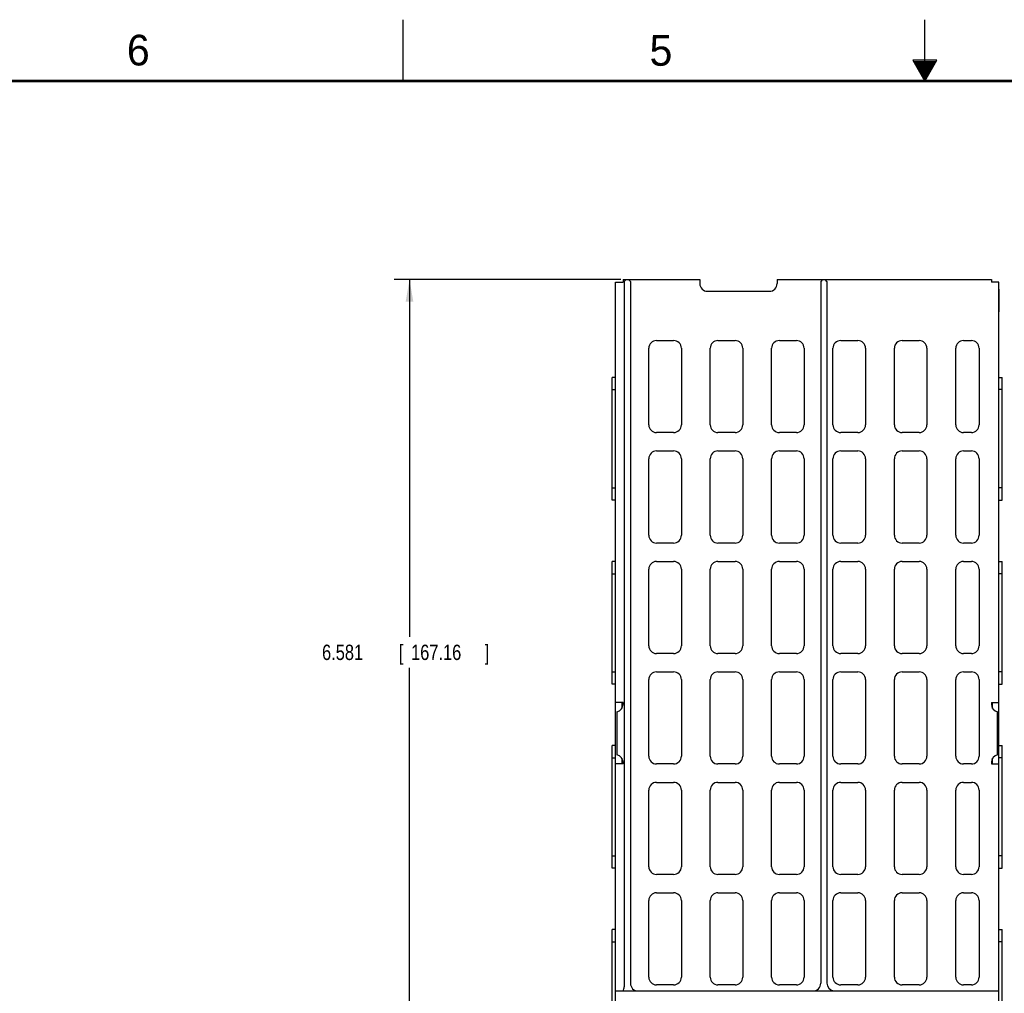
# Model space of a CAD drawing. Header units: inches. Extents: x 0 to 34, y 0 to 22.
# Tile 36 of 46: x 9.6 to 17.6, y 14.1 to 22. Entities that reach past the tile are written whole.
import ezdxf

# ---------------------------------------------------------------- set-up
doc = ezdxf.new("R2010")
doc.units = ezdxf.units.IN
doc.header["$LTSCALE"] = 1.87
doc.header["$MEASUREMENT"] = 0
doc.layers.get('0').update_dxf_attribs({"linetype": 'CONTINUOUS'})
doc.layers.add('DIMENSIONS', color=7, linetype='CONTINUOUS')
doc.styles.get("Standard").update_dxf_attribs({"font": 'txt', "width": 0.8})
doc.dimstyles.new('DIMSTYLE_1', dxfattribs={"dimtxt": 0.125, "dimasz": 0.18, "dimexe": 0.18, "dimexo": 0.0625, "dimgap": 0.09, "dimtad": 0, "dimtih": 1, "dimtoh": 1, "dimdec": 3, "dimzin": 4, "dimdsep": 46, "dimtxsty": 'STANDARD', "dimblk": '_FILLED', "dimblk1": '_FILLED', "dimblk2": '_FILLED', "dimcen": 0.09, "dimadec": 0, "dimazin": 0, "dimtp": 0.01, "dimtm": 0.01, "dimtfac": 1, "dimtdec": 3, "dimtofl": 0, "dimtmove": 0, "dimatfit": 3, "dimldrblk": '_FILLED', "dimfxl": 1, "dimtolj": 1, "dimtzin": 4, "dimarcsym": 0})

# ---------------------------------------------------------------- blocks, each defined once
blk = doc.blocks.new('_FILLED')
at = {"color": 0, "linetype": 'BYBLOCK'}
blk.add_solid([(0, 0), (-1, 0.174), (-1, -0.174)], dxfattribs=at)
blk = doc.blocks.new('*D19')
at = {"layer": 'DIMENSIONS', "color": 2, "linetype": 'CONTINUOUS'}
for p, q in [((14.5244, 19.8817), (12.678, 19.8817)), ((12.803, 19.8817), (12.803, 16.9701)), ((12.803, 13.3007), (12.803, 16.7201)), ((14.5574, 13.3007), (12.678, 13.3007))]:
    blk.add_line(p, q, dxfattribs=at)
at = {"layer": 'DIMENSIONS', "color": 2, "linetype": 'CONTINUOUS', "xscale": 0.18, "yscale": 0.18, "zscale": 0.18}
for p, rotation in [((12.803, 19.8817), 90), ((12.803, 13.3007), 270)]:
    blk.add_blockref('_FILLED', p, dxfattribs=dict(at, rotation=rotation))
at = {"layer": 'DIMENSIONS', "color": 2, "linetype": 'CONTINUOUS', "width": 0.8}
for s, p in [('6.581', (12.0905, 16.7826)), ('[', (12.7155, 16.7826)), ('167.16', (12.8155, 16.7826)), (']', (13.4155, 16.7826))]:
    blk.add_text(s, height=0.125, dxfattribs=at).set_placement(p)

msp = doc.modelspace()

# ---------------------------------------------------------------- linework, layer by layer
at = {"color": 2, "linetype": 'CONTINUOUS'}
for p, q in [((12.75, 21.5), (12.75, 22)), ((17, 21.5), (17, 22)), ((16.902, 21.6697), (17, 21.5)), ((17.098, 21.6697), (16.902, 21.6697)), ((16.9076, 21.66), (17.0924, 21.66)), ((17, 21.5), (17.098, 21.6697)), ((16.9134, 21.65), (17.0866, 21.65)), ((16.9192, 21.64), (17.0808, 21.64)), ((16.925, 21.63), (17.0751, 21.63)), ((16.9307, 21.62), (17.0693, 21.62)), ((16.9365, 21.61), (17.0635, 21.61)), ((16.9423, 21.6), (17.0578, 21.6)), ((16.9481, 21.59), (17.052, 21.59)), ((16.9538, 21.58), (17.0462, 21.58)), ((16.9596, 21.57), (17.0404, 21.57)), ((16.9654, 21.56), (17.0347, 21.56)), ((16.9712, 21.55), (17.0289, 21.55)), ((16.9769, 21.54), (17.0231, 21.54)), ((16.9827, 21.53), (17.0173, 21.53)), ((16.9885, 21.52), (17.0116, 21.52)), ((16.9942, 21.51), (17.0058, 21.51))]:
    msp.add_line(p, q, dxfattribs=at)
at = {"color": 7, "linetype": 'CONTINUOUS'}
for p, q in [((14.4819, 13.4807), (14.4819, 19.8617)), ((14.4819, 19.8617), (14.5419, 19.8617)), ((14.5419, 19.8817), (14.5419, 19.8617)), ((14.5419, 19.8817), (15.1669, 19.8817)), ((14.5669, 19.8817), (14.5519, 19.8667)), ((14.5519, 19.8667), (14.5519, 14.1198)), ((14.6019, 19.8667), (14.5869, 19.8817)), ((14.6019, 19.8667), (14.6019, 14.1487)), ((15.1669, 19.8817), (15.1669, 19.8497)), ((15.7969, 19.8817), (15.7969, 19.8497)), ((15.7969, 19.8817), (17.5419, 19.8817)), ((16.1669, 19.8817), (16.1519, 19.8667)), ((16.1519, 19.8667), (16.1519, 14.1487)), ((16.2019, 19.8667), (16.1869, 19.8817)), ((16.2019, 19.8667), (16.2019, 14.1487)), ((17.5419, 19.8817), (17.5419, 19.8617)), ((17.6019, 19.8617), (17.5419, 19.8617)), ((17.6019, 13.4807), (17.6019, 19.8617)), ((14.4806, 19.6196), (14.4806, 19.8038)), ((15.2299, 19.7867), (15.7339, 19.7867)), ((17.6031, 19.8038), (17.6031, 19.6196)), ((14.8149, 19.3857), (14.9539, 19.3857)), ((15.3149, 19.3857), (15.4539, 19.3857)), ((15.8149, 19.3857), (15.9539, 19.3857)), ((16.3149, 19.3857), (16.4539, 19.3857)), ((16.8149, 19.3857), (16.9539, 19.3857)), ((17.3149, 19.3857), (17.3789, 19.3857)), ((14.7519, 18.6987), (14.7519, 19.3227)), ((15.0169, 19.3227), (15.0169, 18.6987)), ((15.2519, 18.6987), (15.2519, 19.3227)), ((15.5169, 19.3227), (15.5169, 18.6987)), ((15.7519, 18.6987), (15.7519, 19.3227)), ((16.0169, 19.3227), (16.0169, 18.6987)), ((16.2519, 18.6987), (16.2519, 19.3227)), ((16.5169, 19.3227), (16.5169, 18.6987)), ((16.7519, 18.6987), (16.7519, 19.3227)), ((17.0169, 19.3227), (17.0169, 18.6987)), ((17.2519, 18.6987), (17.2519, 19.3227)), ((17.4419, 19.3227), (17.4419, 18.6987)), ((14.4539, 18.0857), (14.4539, 19.0857)), ((14.4819, 19.0857), (14.4539, 19.0857)), ((17.6019, 19.0857), (17.6299, 19.0857)), ((17.6299, 18.0857), (17.6299, 19.0857)), ((14.9539, 18.6357), (14.8149, 18.6357)), ((15.4539, 18.6357), (15.3149, 18.6357)), ((15.9539, 18.6357), (15.8149, 18.6357)), ((16.4539, 18.6357), (16.3149, 18.6357)), ((16.9539, 18.6357), (16.8149, 18.6357)), ((17.3789, 18.6357), (17.3149, 18.6357)), ((14.8149, 18.4857), (14.9539, 18.4857)), ((15.3149, 18.4857), (15.4539, 18.4857)), ((15.8149, 18.4857), (15.9539, 18.4857)), ((16.3149, 18.4857), (16.4539, 18.4857)), ((16.8149, 18.4857), (16.9539, 18.4857)), ((17.3149, 18.4857), (17.3789, 18.4857)), ((14.7519, 17.7987), (14.7519, 18.4227)), ((15.0169, 18.4227), (15.0169, 17.7987)), ((15.2519, 17.7987), (15.2519, 18.4227)), ((15.5169, 18.4227), (15.5169, 17.7987)), ((15.7519, 17.7987), (15.7519, 18.4227)), ((16.0169, 18.4227), (16.0169, 17.7987)), ((16.2519, 17.7987), (16.2519, 18.4227)), ((16.5169, 18.4227), (16.5169, 17.7987)), ((16.7519, 17.7987), (16.7519, 18.4227)), ((17.0169, 18.4227), (17.0169, 17.7987)), ((17.2519, 17.7987), (17.2519, 18.4227)), ((17.4419, 18.4227), (17.4419, 17.7987)), ((14.4819, 18.0857), (14.4539, 18.0857)), ((17.6019, 18.0857), (17.6299, 18.0857)), ((14.9539, 17.7357), (14.8149, 17.7357)), ((15.4539, 17.7357), (15.3149, 17.7357)), ((15.9539, 17.7357), (15.8149, 17.7357)), ((16.4539, 17.7357), (16.3149, 17.7357)), ((16.9539, 17.7357), (16.8149, 17.7357)), ((17.3789, 17.7357), (17.3149, 17.7357)), ((14.4539, 16.5857), (14.4539, 17.5857)), ((14.4819, 17.5857), (14.4539, 17.5857)), ((14.8149, 17.5857), (14.9539, 17.5857)), ((15.3149, 17.5857), (15.4539, 17.5857)), ((15.8149, 17.5857), (15.9539, 17.5857)), ((16.3149, 17.5857), (16.4539, 17.5857)), ((16.8149, 17.5857), (16.9539, 17.5857)), ((17.3149, 17.5857), (17.3789, 17.5857)), ((17.6019, 17.5857), (17.6299, 17.5857)), ((17.6299, 16.5857), (17.6299, 17.5857)), ((14.7519, 16.8987), (14.7519, 17.5227)), ((15.0169, 17.5227), (15.0169, 16.8987)), ((15.2519, 16.8987), (15.2519, 17.5227)), ((15.5169, 17.5227), (15.5169, 16.8987)), ((15.7519, 16.8987), (15.7519, 17.5227)), ((16.0169, 17.5227), (16.0169, 16.8987)), ((16.2519, 16.8987), (16.2519, 17.5227)), ((16.5169, 17.5227), (16.5169, 16.8987)), ((16.7519, 16.8987), (16.7519, 17.5227)), ((17.0169, 17.5227), (17.0169, 16.8987)), ((17.2519, 16.8987), (17.2519, 17.5227)), ((17.4419, 17.5227), (17.4419, 16.8987)), ((14.9539, 16.8357), (14.8149, 16.8357)), ((15.4539, 16.8357), (15.3149, 16.8357)), ((15.9539, 16.8357), (15.8149, 16.8357)), ((16.4539, 16.8357), (16.3149, 16.8357)), ((16.9539, 16.8357), (16.8149, 16.8357)), ((17.3789, 16.8357), (17.3149, 16.8357)), ((14.8149, 16.6857), (14.9539, 16.6857)), ((15.3149, 16.6857), (15.4539, 16.6857)), ((15.8149, 16.6857), (15.9539, 16.6857)), ((16.3149, 16.6857), (16.4539, 16.6857)), ((16.8149, 16.6857), (16.9539, 16.6857)), ((17.3149, 16.6857), (17.3789, 16.6857)), ((14.7519, 15.9987), (14.7519, 16.6227)), ((15.0169, 16.6227), (15.0169, 15.9987)), ((15.2519, 15.9987), (15.2519, 16.6227)), ((15.5169, 16.6227), (15.5169, 15.9987)), ((15.7519, 15.9987), (15.7519, 16.6227)), ((16.0169, 16.6227), (16.0169, 15.9987)), ((16.2519, 15.9987), (16.2519, 16.6227)), ((16.5169, 16.6227), (16.5169, 15.9987)), ((16.7519, 15.9987), (16.7519, 16.6227)), ((17.0169, 16.6227), (17.0169, 15.9987)), ((17.2519, 15.9987), (17.2519, 16.6227)), ((17.4419, 16.6227), (17.4419, 15.9987)), ((14.4819, 16.5857), (14.4539, 16.5857)), ((17.6019, 16.5857), (17.6299, 16.5857)), ((14.5419, 16.4357), (14.4819, 16.4357)), ((14.4919, 16.3607), (14.4919, 16.0107)), ((14.5319, 16.4357), (14.5319, 16.3883)), ((14.5339, 16.3916), (14.5339, 16.4357)), ((14.5389, 16.4032), (14.5389, 16.4357)), ((14.5419, 16.4357), (14.5419, 16.4224)), ((17.5419, 16.4357), (17.6019, 16.4357)), ((17.5419, 16.4357), (17.5419, 16.4224)), ((17.5519, 16.3883), (17.5519, 16.4357)), ((17.5919, 16.0107), (17.5919, 16.3607)), ((14.4539, 15.0857), (14.4539, 16.0857)), ((14.4819, 16.0857), (14.4539, 16.0857)), ((17.6019, 16.0857), (17.6299, 16.0857)), ((17.6299, 15.0857), (17.6299, 16.0857)), ((14.5319, 15.9831), (14.5319, 15.9357)), ((14.5339, 15.9357), (14.5339, 15.9798)), ((14.5389, 15.9357), (14.5389, 15.9682)), ((17.5519, 15.9357), (17.5519, 15.9831)), ((14.5419, 15.9357), (14.4819, 15.9357)), ((14.5419, 15.9491), (14.5419, 15.9357)), ((14.9539, 15.9357), (14.8149, 15.9357)), ((15.4539, 15.9357), (15.3149, 15.9357)), ((15.9539, 15.9357), (15.8149, 15.9357)), ((16.4539, 15.9357), (16.3149, 15.9357)), ((16.9539, 15.9357), (16.8149, 15.9357)), ((17.3789, 15.9357), (17.3149, 15.9357)), ((17.5419, 15.9491), (17.5419, 15.9357)), ((17.5419, 15.9357), (17.6019, 15.9357)), ((14.7519, 15.0987), (14.7519, 15.7227)), ((14.8149, 15.7857), (14.9539, 15.7857)), ((15.0169, 15.7227), (15.0169, 15.0987)), ((15.2519, 15.0987), (15.2519, 15.7227)), ((15.3149, 15.7857), (15.4539, 15.7857)), ((15.5169, 15.7227), (15.5169, 15.0987)), ((15.7519, 15.0987), (15.7519, 15.7227)), ((15.8149, 15.7857), (15.9539, 15.7857)), ((16.0169, 15.7227), (16.0169, 15.0987)), ((16.2519, 15.0987), (16.2519, 15.7227)), ((16.3149, 15.7857), (16.4539, 15.7857)), ((16.5169, 15.7227), (16.5169, 15.0987)), ((16.7519, 15.0987), (16.7519, 15.7227)), ((16.8149, 15.7857), (16.9539, 15.7857)), ((17.0169, 15.7227), (17.0169, 15.0987)), ((17.2519, 15.0987), (17.2519, 15.7227)), ((17.3149, 15.7857), (17.3789, 15.7857)), ((17.4419, 15.7227), (17.4419, 15.0987)), ((14.4819, 15.0857), (14.4539, 15.0857)), ((17.6019, 15.0857), (17.6299, 15.0857)), ((14.9539, 15.0357), (14.8149, 15.0357)), ((15.4539, 15.0357), (15.3149, 15.0357)), ((15.9539, 15.0357), (15.8149, 15.0357)), ((16.4539, 15.0357), (16.3149, 15.0357)), ((16.9539, 15.0357), (16.8149, 15.0357)), ((17.3789, 15.0357), (17.3149, 15.0357)), ((14.8149, 14.8857), (14.9539, 14.8857)), ((15.3149, 14.8857), (15.4539, 14.8857)), ((15.8149, 14.8857), (15.9539, 14.8857)), ((16.3149, 14.8857), (16.4539, 14.8857)), ((16.8149, 14.8857), (16.9539, 14.8857)), ((17.3149, 14.8857), (17.3789, 14.8857)), ((14.7519, 14.1987), (14.7519, 14.8227)), ((15.0169, 14.8227), (15.0169, 14.1987)), ((15.2519, 14.1987), (15.2519, 14.8227)), ((15.5169, 14.8227), (15.5169, 14.1987)), ((15.7519, 14.1987), (15.7519, 14.8227)), ((16.0169, 14.8227), (16.0169, 14.1987)), ((16.2519, 14.1987), (16.2519, 14.8227)), ((16.5169, 14.8227), (16.5169, 14.1987)), ((16.7519, 14.1987), (16.7519, 14.8227)), ((17.0169, 14.8227), (17.0169, 14.1987)), ((17.2519, 14.1987), (17.2519, 14.8227)), ((17.4419, 14.8227), (17.4419, 14.1987)), ((14.4819, 14.5857), (14.4539, 14.5857)), ((14.4539, 13.5857), (14.4539, 14.5857)), ((17.6019, 14.5857), (17.6299, 14.5857)), ((17.6299, 13.5857), (17.6299, 14.5857)), ((14.9539, 14.1357), (14.8149, 14.1357)), ((15.4539, 14.1357), (15.3149, 14.1357)), ((15.9539, 14.1357), (15.8149, 14.1357)), ((16.4539, 14.1357), (16.3149, 14.1357)), ((16.9539, 14.1357), (16.8149, 14.1357)), ((17.3789, 14.1357), (17.3149, 14.1357)), ((14.4819, 14.0857), (17.6019, 14.0857))]:
    msp.add_line(p, q, dxfattribs=at)
at = {"color": 9, "linetype": 'CONTINUOUS'}
for p, q in [((14.4539, 18.9857), (14.4819, 18.9857)), ((17.6299, 18.9857), (17.6019, 18.9857)), ((14.4539, 18.1857), (14.4819, 18.1857)), ((17.6299, 18.1857), (17.6019, 18.1857)), ((14.4539, 17.4857), (14.4819, 17.4857)), ((17.6299, 17.4857), (17.6019, 17.4857)), ((14.4539, 16.6857), (14.4819, 16.6857)), ((17.6299, 16.6857), (17.6019, 16.6857)), ((14.4539, 15.9857), (14.4819, 15.9857)), ((17.6299, 15.9857), (17.6019, 15.9857)), ((14.4539, 15.1857), (14.4819, 15.1857)), ((17.6299, 15.1857), (17.6019, 15.1857)), ((14.4539, 14.4857), (14.4819, 14.4857)), ((17.6299, 14.4857), (17.6019, 14.4857))]:
    msp.add_line(p, q, dxfattribs=at)
at = {"color": 7, "linetype": 'CONTINUOUS', "const_width": 0.02}
msp.add_lwpolyline([(33.5, 21.5), (0.5, 21.5)], dxfattribs=at)
at = {"color": 7, "linetype": 'CONTINUOUS'}
for centre, start, end in [((15.2299, 19.8497), 180, 270), ((15.7339, 19.8497), 270, 360), ((14.8149, 19.3227), 90, 180), ((14.9539, 19.3227), 0, 90), ((15.3149, 19.3227), 90, 180), ((15.4539, 19.3227), 0, 90), ((15.8149, 19.3227), 90, 180), ((15.9539, 19.3227), 0, 90), ((16.3149, 19.3227), 90, 180), ((16.4539, 19.3227), 0, 90), ((16.8149, 19.3227), 90, 180), ((16.9539, 19.3227), 0, 90), ((17.3149, 19.3227), 90, 180), ((17.3789, 19.3227), 0, 90), ((14.8149, 18.6987), 180, 270), ((14.9539, 18.6987), 270, 360), ((15.3149, 18.6987), 180, 270), ((15.4539, 18.6987), 270, 360), ((15.8149, 18.6987), 180, 270), ((15.9539, 18.6987), 270, 360), ((16.3149, 18.6987), 180, 270), ((16.4539, 18.6987), 270, 360), ((16.8149, 18.6987), 180, 270), ((16.9539, 18.6987), 270, 360), ((17.3149, 18.6987), 180, 270), ((17.3789, 18.6987), 270, 360), ((14.8149, 18.4227), 90, 180), ((14.9539, 18.4227), 0, 90), ((15.3149, 18.4227), 90, 180), ((15.4539, 18.4227), 0, 90), ((15.8149, 18.4227), 90, 180), ((15.9539, 18.4227), 0, 90), ((16.3149, 18.4227), 90, 180), ((16.4539, 18.4227), 0, 90), ((16.8149, 18.4227), 90, 180), ((16.9539, 18.4227), 0, 90), ((17.3149, 18.4227), 90, 180), ((17.3789, 18.4227), 0, 90), ((14.8149, 17.7987), 180, 270), ((14.9539, 17.7987), 270, 360), ((15.3149, 17.7987), 180, 270), ((15.4539, 17.7987), 270, 360), ((15.8149, 17.7987), 180, 270), ((15.9539, 17.7987), 270, 360), ((16.3149, 17.7987), 180, 270), ((16.4539, 17.7987), 270, 360), ((16.8149, 17.7987), 180, 270), ((16.9539, 17.7987), 270, 360), ((17.3149, 17.7987), 180, 270), ((17.3789, 17.7987), 270, 360), ((14.8149, 17.5227), 90, 180), ((14.9539, 17.5227), 0, 90), ((15.3149, 17.5227), 90, 180), ((15.4539, 17.5227), 0, 90), ((15.8149, 17.5227), 90, 180), ((15.9539, 17.5227), 0, 90), ((16.3149, 17.5227), 90, 180), ((16.4539, 17.5227), 0, 90), ((16.8149, 17.5227), 90, 180), ((16.9539, 17.5227), 0, 90), ((17.3149, 17.5227), 90, 180), ((17.3789, 17.5227), 0, 90), ((14.8149, 16.8987), 180, 270), ((14.9539, 16.8987), 270, 360), ((15.3149, 16.8987), 180, 270), ((15.4539, 16.8987), 270, 360), ((15.8149, 16.8987), 180, 270), ((15.9539, 16.8987), 270, 360), ((16.3149, 16.8987), 180, 270), ((16.4539, 16.8987), 270, 360), ((16.8149, 16.8987), 180, 270), ((16.9539, 16.8987), 270, 360), ((17.3149, 16.8987), 180, 270), ((17.3789, 16.8987), 270, 360), ((14.8149, 16.6227), 90, 180), ((14.9539, 16.6227), 0, 90), ((15.3149, 16.6227), 90, 180), ((15.4539, 16.6227), 0, 90), ((15.8149, 16.6227), 90, 180), ((15.9539, 16.6227), 0, 90), ((16.3149, 16.6227), 90, 180), ((16.4539, 16.6227), 0, 90), ((16.8149, 16.6227), 90, 180), ((16.9539, 16.6227), 0, 90), ((17.3149, 16.6227), 90, 180), ((17.3789, 16.6227), 0, 90), ((14.4789, 16.4224), 281.90849, 360), ((17.6049, 16.4224), 180, 258.09151), ((14.4789, 15.9491), 0, 78.09151), ((14.8149, 15.9987), 180, 270), ((14.9539, 15.9987), 270, 360), ((15.3149, 15.9987), 180, 270), ((15.4539, 15.9987), 270, 360), ((15.8149, 15.9987), 180, 270), ((15.9539, 15.9987), 270, 360), ((16.3149, 15.9987), 180, 270), ((16.4539, 15.9987), 270, 360), ((16.8149, 15.9987), 180, 270), ((16.9539, 15.9987), 270, 360), ((17.3149, 15.9987), 180, 270), ((17.3789, 15.9987), 270, 360), ((17.6049, 15.9491), 101.90849, 180), ((14.8149, 15.7227), 90, 180), ((14.9539, 15.7227), 0, 90), ((15.3149, 15.7227), 90, 180), ((15.4539, 15.7227), 0, 90), ((15.8149, 15.7227), 90, 180), ((15.9539, 15.7227), 0, 90), ((16.3149, 15.7227), 90, 180), ((16.4539, 15.7227), 0, 90), ((16.8149, 15.7227), 90, 180), ((16.9539, 15.7227), 0, 90), ((17.3149, 15.7227), 90, 180), ((17.3789, 15.7227), 0, 90), ((14.8149, 15.0987), 180, 270), ((14.9539, 15.0987), 270, 360), ((15.3149, 15.0987), 180, 270), ((15.4539, 15.0987), 270, 360), ((15.8149, 15.0987), 180, 270), ((15.9539, 15.0987), 270, 360), ((16.3149, 15.0987), 180, 270), ((16.4539, 15.0987), 270, 360), ((16.8149, 15.0987), 180, 270), ((16.9539, 15.0987), 270, 360), ((17.3149, 15.0987), 180, 270), ((17.3789, 15.0987), 270, 360), ((14.8149, 14.8227), 90, 180), ((14.9539, 14.8227), 0, 90), ((15.3149, 14.8227), 90, 180), ((15.4539, 14.8227), 0, 90), ((15.8149, 14.8227), 90, 180), ((15.9539, 14.8227), 0, 90), ((16.3149, 14.8227), 90, 180), ((16.4539, 14.8227), 0, 90), ((16.8149, 14.8227), 90, 180), ((16.9539, 14.8227), 0, 90), ((17.3149, 14.8227), 90, 180), ((17.3789, 14.8227), 0, 90), ((14.8149, 14.1987), 180, 270), ((14.9539, 14.1987), 270, 360), ((15.3149, 14.1987), 180, 270), ((15.4539, 14.1987), 270, 360), ((15.8149, 14.1987), 180, 270), ((15.9539, 14.1987), 270, 360), ((16.3149, 14.1987), 180, 270), ((16.4539, 14.1987), 270, 360), ((16.8149, 14.1987), 180, 270), ((16.9539, 14.1987), 270, 360), ((17.3149, 14.1987), 180, 270), ((17.3789, 14.1987), 270, 360), ((14.4889, 14.1198), 327.27446, 360), ((14.6649, 14.1487), 180, 270), ((16.0889, 14.1487), 270, 360), ((16.2649, 14.1487), 180, 260.35767)]:
    msp.add_arc(centre, 0.063, start, end, dxfattribs=at)

# ---------------------------------------------------------------- texts
at = {"color": 2, "linetype": 'CONTINUOUS'}
for s, p in [('6', (10.5012, 21.6272)), ('5', (14.7577, 21.6247))]:
    msp.add_text(s, height=0.25, dxfattribs=at).set_placement(p)

# ---------------------------------------------------------------- dimensions: what is measured, and where the dimension line sits
at = {"layer": 'DIMENSIONS', "color": 2, "linetype": 'CONTINUOUS'}
dim = msp.add_linear_dim(base=(12.803, 19.8817), p1=(14.5574, 13.3007), p2=(14.5244, 19.8817), angle=90, dimstyle='DIMSTYLE_1', dxfattribs=at)
dim.commit()
dim.dimension.update_dxf_attribs({"geometry": '*D19', "text_midpoint": (12.803, 16.8451), "dimtype": 160})

doc.saveas('drawing.dxf')
